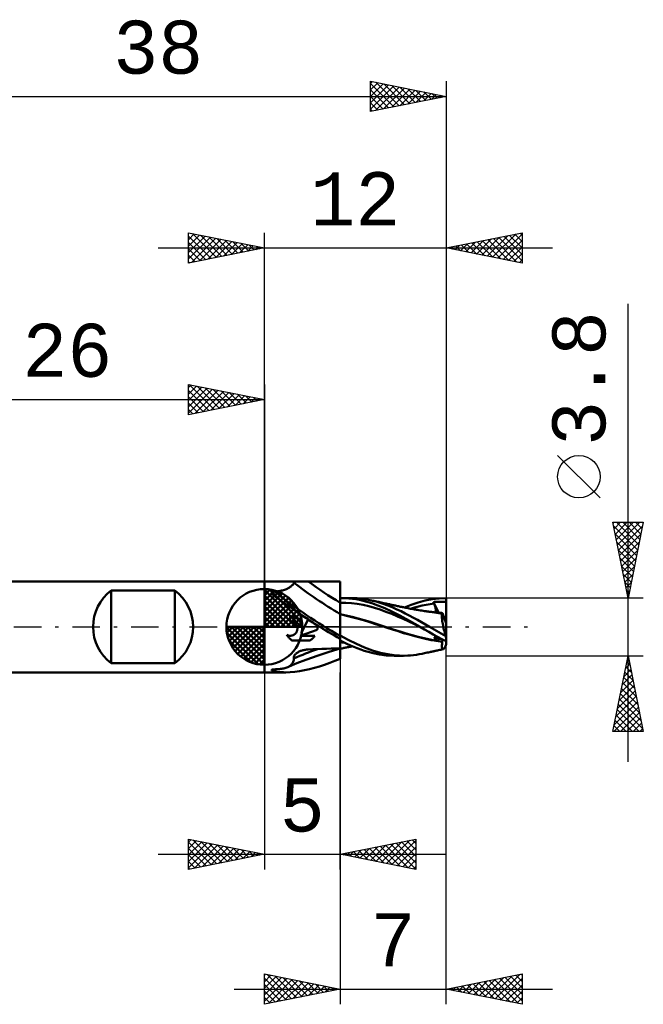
# Model space of a CAD drawing. Header units: millimetres. Extents: x -43 to 61, y -37 to 40.
# Tile 2 of 3: x -16 to 25, y -25 to 40. Entities that reach past the tile are written whole.
import ezdxf
from ezdxf.enums import TextEntityAlignment as Align

# ---------------------------------------------------------------- set-up
doc = ezdxf.new("R2010")
doc.units = ezdxf.units.MM
doc.header["$LTSCALE"] = 4.55
doc.linetypes.add('LONGDASH_DASH', pattern=[0.85, 0.4, -0.2, 0.05, -0.2])
for name, color, linetype in [('1', 4, 'CONTINUOUS'), ('2', 7, 'CONTINUOUS'), ('4', 2, 'LONGDASH_DASH'), ('CUT', 1, 'CONTINUOUS'), ('NOCUT', 7, 'CONTINUOUS'), ('SK1', 4, 'CONTINUOUS'), ('SK2', 7, 'CONTINUOUS'), ('SK4', 2, 'LONGDASH_DASH')]:
    doc.layers.add(name, color=color, linetype=linetype)
doc.styles.get("Standard").update_dxf_attribs({"font": 'Monospac821 BT'})

msp = doc.modelspace()

# ---------------------------------------------------------------- linework, layer by layer
at = {"layer": '1', "color": 4, "linetype": 'CONTINUOUS', "lineweight": 50}
for p, q in [((0, 3), (2.759, 3)), ((0, -3), (0, 3)), ((1.613, 2.575), (1.661, 2.604)), ((1.661, 2.604), (1.705, 2.633)), ((1.705, 2.633), (1.745, 2.662)), ((1.745, 2.662), (1.781, 2.692)), ((1.781, 2.692), (1.814, 2.721)), ((1.814, 2.721), (1.843, 2.749)), ((1.843, 2.749), (1.869, 2.776)), ((1.869, 2.776), (1.891, 2.803)), ((1.891, 2.803), (1.91, 2.828)), ((1.91, 2.828), (1.926, 2.851)), ((1.926, 2.851), (1.938, 2.874)), ((1.938, 2.874), (1.948, 2.894)), ((1.947, 2.934), (1.95, 2.943)), ((1.948, 2.924), (1.947, 2.934)), ((1.955, 2.913), (1.948, 2.924)), ((1.948, 2.894), (1.955, 2.913)), ((1.95, 2.943), (1.959, 2.952)), ((1.959, 2.952), (1.972, 2.96)), ((1.972, 2.96), (1.99, 2.966)), ((1.99, 2.966), (2.012, 2.972)), ((2.012, 2.972), (2.038, 2.978)), ((2.038, 2.978), (2.068, 2.982)), ((2.068, 2.982), (2.1, 2.986)), ((2.1, 2.986), (2.134, 2.989)), ((2.134, 2.989), (2.171, 2.991)), ((2.171, 2.991), (2.209, 2.993)), ((2.209, 2.993), (2.25, 2.995)), ((2.25, 2.995), (2.294, 2.996)), ((2.294, 2.996), (2.339, 2.997)), ((2.339, 2.997), (2.387, 2.998)), ((2.387, 2.998), (2.437, 2.999)), ((2.437, 2.999), (2.489, 2.999)), ((2.489, 2.999), (2.541, 3)), ((2.541, 3), (2.595, 3)), ((2.595, 3), (2.649, 3)), ((2.649, 3), (2.704, 3)), ((2.704, 3), (2.759, 3)), ((2.782, 3), (2.759, 3)), ((2.805, 3), (2.782, 3)), ((2.851, 3), (2.805, 3)), ((2.874, 3), (2.851, 3)), ((2.897, 3), (2.874, 3)), ((3.198, 3), (2.897, 3)), ((3.498, 3), (3.198, 3)), ((3.798, 3), (3.498, 3)), ((4.099, 2.999), (3.798, 3)), ((4.399, 2.999), (4.099, 2.999)), ((4.7, 2.999), (4.399, 2.999)), ((5, 2.998), (4.7, 2.999)), ((5, -1.415), (5, 2.998)), ((0.479, 2.249), (0.481, 2.257)), ((0.479, 2.242), (0.479, 2.249)), ((0.48, 2.235), (0.479, 2.242)), ((0.481, 2.227), (0.48, 2.235)), ((0.481, 2.257), (0.483, 2.264)), ((0.483, 2.22), (0.481, 2.227)), ((0.483, 2.264), (0.486, 2.271)), ((0.486, 2.212), (0.483, 2.22)), ((0.486, 2.271), (0.49, 2.278)), ((0.489, 2.205), (0.486, 2.212)), ((0.492, 2.198), (0.489, 2.205)), ((0.49, 2.278), (0.495, 2.284)), ((0.497, 2.19), (0.492, 2.198)), ((0.495, 2.284), (0.501, 2.29)), ((0.501, 2.183), (0.497, 2.19)), ((0.501, 2.29), (0.508, 2.295)), ((0.506, 2.176), (0.501, 2.183)), ((0.512, 2.169), (0.506, 2.176)), ((0.508, 2.295), (0.516, 2.301)), ((0.518, 2.161), (0.512, 2.169)), ((0.516, 2.301), (0.524, 2.305)), ((0.525, 2.154), (0.518, 2.161)), ((0.524, 2.305), (0.533, 2.31)), ((0.532, 2.146), (0.525, 2.154)), ((0.539, 2.138), (0.532, 2.146)), ((0.533, 2.31), (0.543, 2.313)), ((0.548, 2.13), (0.539, 2.138)), ((0.543, 2.313), (0.553, 2.317)), ((0.556, 2.123), (0.548, 2.13)), ((0.553, 2.317), (0.563, 2.32)), ((0.565, 2.115), (0.556, 2.123)), ((0.563, 2.32), (0.574, 2.322)), ((0.575, 2.107), (0.565, 2.115)), ((0.574, 2.322), (0.584, 2.324)), ((0.743, 1.985), (0.575, 2.107)), ((0.584, 2.324), (0.595, 2.326)), ((0.595, 2.326), (0.606, 2.328)), ((0.606, 2.328), (0.617, 2.329)), ((0.617, 2.329), (0.628, 2.33)), ((0.628, 2.33), (0.64, 2.331)), ((0.64, 2.331), (0.651, 2.331)), ((0.651, 2.331), (0.662, 2.331)), ((0.662, 2.331), (0.674, 2.331)), ((0.685, 2.331), (0.674, 2.331)), ((0.685, 2.331), (0.76, 2.336)), ((0.92, 1.858), (0.743, 1.985)), ((0.76, 2.336), (0.834, 2.343)), ((0.834, 2.343), (0.908, 2.352)), ((0.908, 2.352), (0.981, 2.363)), ((0.981, 2.363), (1.054, 2.376)), ((1.054, 2.376), (1.124, 2.391)), ((1.124, 2.391), (1.194, 2.407)), ((1.194, 2.407), (1.262, 2.426)), ((1.262, 2.426), (1.328, 2.447)), ((1.328, 2.447), (1.391, 2.47)), ((1.391, 2.47), (1.451, 2.494)), ((1.451, 2.494), (1.508, 2.519)), ((1.508, 2.519), (1.562, 2.546)), ((1.562, 2.546), (1.613, 2.575)), ((1.106, 1.725), (0.92, 1.858)), ((1.3, 1.587), (1.106, 1.725)), ((1.502, 1.444), (1.3, 1.587)), ((1.713, 1.296), (1.502, 1.444)), ((5, 1.899), (5.019, 1.899)), ((5.378, 1.584), (5, 1.589)), ((5.019, 1.899), (5.038, 1.9)), ((5.038, 1.9), (5.057, 1.9)), ((5.057, 1.9), (5.077, 1.9)), ((5.077, 1.9), (5.096, 1.9)), ((5.115, 1.9), (5.096, 1.9)), ((5.098, 1.9), (5.733, 1.9)), ((5.348, 1.894), (5.115, 1.9)), ((5.581, 1.88), (5.348, 1.894)), ((5.756, 1.558), (5.378, 1.584)), ((5.815, 1.856), (5.581, 1.88)), ((5.91, 1.897), (5.694, 1.9)), ((6.134, 1.513), (5.756, 1.558)), ((6.049, 1.823), (5.815, 1.856)), ((6.125, 1.887), (5.91, 1.897)), ((6.282, 1.78), (6.049, 1.823)), ((6.338, 1.869), (6.125, 1.887)), ((6.512, 1.446), (6.134, 1.513)), ((6.514, 1.729), (6.282, 1.78)), ((6.546, 1.843), (6.338, 1.869)), ((6.89, 1.359), (6.512, 1.446)), ((6.765, 1.662), (6.514, 1.729)), ((6.752, 1.809), (6.546, 1.843)), ((6.96, 1.769), (6.752, 1.809)), ((7.092, 1.562), (6.765, 1.662)), ((7.268, 1.256), (6.89, 1.359)), ((7.372, 1.668), (6.96, 1.769)), ((7.05, 1.749), (6.96, 1.769)), ((7.14, 1.73), (7.05, 1.749)), ((7.492, 1.421), (7.092, 1.562)), ((7.23, 1.711), (7.14, 1.73)), ((7.32, 1.692), (7.23, 1.711)), ((7.392, 1.676), (7.32, 1.692)), ((7.783, 1.544), (7.372, 1.668)), ((7.465, 1.661), (7.392, 1.676)), ((7.544, 1.644), (7.465, 1.661)), ((7.952, 1.233), (7.492, 1.421)), ((7.624, 1.627), (7.544, 1.644)), ((7.704, 1.609), (7.624, 1.627)), ((7.784, 1.592), (7.704, 1.609)), ((8.154, 1.41), (7.783, 1.544)), ((7.879, 1.572), (7.784, 1.592)), ((7.973, 1.551), (7.879, 1.572)), ((8.042, 1.536), (7.973, 1.551)), ((8.111, 1.521), (8.042, 1.536)), ((8.179, 1.506), (8.111, 1.521)), ((8.472, 1.279), (8.154, 1.41)), ((8.248, 1.491), (8.179, 1.506)), ((8.304, 1.479), (8.248, 1.491)), ((8.36, 1.466), (8.304, 1.479)), ((8.416, 1.454), (8.36, 1.466)), ((8.473, 1.441), (8.416, 1.454)), ((8.532, 1.428), (8.473, 1.441)), ((8.592, 1.415), (8.532, 1.428)), ((8.652, 1.402), (8.592, 1.415)), ((8.712, 1.389), (8.652, 1.402)), ((8.776, 1.375), (8.712, 1.389)), ((8.841, 1.362), (8.776, 1.375)), ((8.906, 1.348), (8.841, 1.362)), ((8.97, 1.335), (8.906, 1.348)), ((9.022, 1.324), (8.97, 1.335)), ((9.073, 1.314), (9.022, 1.324)), ((9.124, 1.303), (9.073, 1.314)), ((9.176, 1.293), (9.124, 1.303)), ((9.249, 1.277), (9.694, 1.453)), ((9.694, 1.453), (10.152, 1.609)), ((9.904, 1.279), (10.162, 1.35)), ((10.152, 1.609), (10.601, 1.733)), ((10.162, 1.35), (10.42, 1.413)), ((10.42, 1.413), (10.678, 1.466)), ((10.601, 1.733), (11.065, 1.825)), ((10.678, 1.466), (10.936, 1.51)), ((10.936, 1.51), (11.194, 1.544)), ((11.065, 1.825), (11.534, 1.881)), ((11.154, 1.641), (11.184, 1.643)), ((11.16, 1.627), (11.154, 1.641)), ((11.518, 0.936), (11.154, 1.641)), ((11.166, 1.613), (11.16, 1.627)), ((11.171, 1.599), (11.166, 1.613)), ((11.177, 1.585), (11.171, 1.599)), ((11.183, 1.571), (11.177, 1.585)), ((11.188, 1.558), (11.183, 1.571)), ((11.184, 1.643), (11.213, 1.645)), ((11.194, 1.544), (11.188, 1.558)), ((11.21, 1.504), (11.194, 1.544)), ((11.225, 1.465), (11.21, 1.504)), ((11.213, 1.645), (11.241, 1.646)), ((11.239, 1.427), (11.225, 1.465)), ((11.251, 1.39), (11.239, 1.427)), ((11.241, 1.646), (11.27, 1.647)), ((11.263, 1.353), (11.251, 1.39)), ((11.273, 1.318), (11.263, 1.353)), ((11.27, 1.647), (11.298, 1.649)), ((11.281, 1.284), (11.273, 1.318)), ((11.298, 1.649), (11.326, 1.65)), ((11.326, 1.65), (11.355, 1.651)), ((11.355, 1.651), (11.383, 1.652)), ((11.383, 1.652), (11.411, 1.652)), ((11.411, 1.652), (11.44, 1.653)), ((11.44, 1.653), (11.469, 1.653)), ((11.469, 1.653), (11.499, 1.654)), ((11.499, 1.654), (11.529, 1.654)), ((11.529, 1.654), (11.559, 1.654)), ((11.534, 1.881), (12, 1.9)), ((11.559, 1.654), (11.591, 1.654)), ((11.623, 1.654), (11.591, 1.654)), ((11.655, 1.654), (11.623, 1.654)), ((11.686, 1.654), (11.655, 1.654)), ((11.715, 1.654), (11.686, 1.654)), ((11.742, 1.654), (11.715, 1.654)), ((11.768, 1.653), (11.742, 1.654)), ((11.793, 1.653), (11.768, 1.653)), ((11.793, 1.653), (11.818, 1.653)), ((11.818, 1.653), (11.843, 1.654)), ((11.843, 1.654), (11.867, 1.654)), ((11.867, 1.654), (11.892, 1.656)), ((11.892, 1.656), (11.916, 1.658)), ((11.916, 1.658), (11.936, 1.662)), ((11.936, 1.662), (11.952, 1.667)), ((11.952, 1.667), (11.965, 1.674)), ((11.965, 1.674), (11.976, 1.683)), ((11.976, 1.683), (11.984, 1.694)), ((11.984, 1.694), (11.99, 1.707)), ((11.99, 1.707), (11.996, 1.723)), ((11.996, 1.723), (12, 1.743)), ((12, -1.165), (12, 1.9)), ((1.759, 0.688), (1.7, 0.69)), ((1.7, 0.375), (1.7, 0.69)), ((1.932, 1.144), (1.713, 1.296)), ((1.818, 0.682), (1.759, 0.688)), ((1.878, 0.671), (1.818, 0.682)), ((1.937, 0.656), (1.878, 0.671)), ((2.159, 0.988), (1.932, 1.144)), ((1.995, 0.636), (1.937, 0.656)), ((2.395, 0.829), (2.159, 0.988)), ((2.636, 0.667), (2.395, 0.829)), ((2.88, 0.506), (2.636, 0.667)), ((5.396, 0.762), (5, 0.847)), ((5.512, 0.717), (5, 0.832)), ((5.793, 0.667), (5.396, 0.762)), ((6.034, 0.585), (5.512, 0.717)), ((6.189, 0.562), (5.793, 0.667)), ((7.646, 1.138), (7.268, 1.256)), ((8.024, 1.004), (7.646, 1.138)), ((8.421, 1.014), (7.952, 1.233)), ((8.402, 0.856), (8.024, 1.004)), ((8.78, 0.693), (8.402, 0.856)), ((8.945, 0.744), (8.421, 1.014)), ((8.747, 1.156), (8.472, 1.279)), ((9.018, 1.028), (8.747, 1.156)), ((9.158, 0.525), (8.78, 0.693)), ((9.582, 0.397), (8.945, 0.744)), ((9.29, 0.894), (9.018, 1.028)), ((9.251, 1.278), (9.176, 1.293)), ((9.327, 1.263), (9.251, 1.278)), ((9.563, 0.754), (9.29, 0.894)), ((9.402, 1.248), (9.327, 1.263)), ((9.478, 1.234), (9.402, 1.248)), ((9.559, 1.219), (9.478, 1.234)), ((9.64, 1.203), (9.559, 1.219)), ((9.835, 0.608), (9.563, 0.754)), ((9.726, 1.187), (9.64, 1.203)), ((9.646, 1.202), (9.904, 1.279)), ((9.812, 1.172), (9.726, 1.187)), ((9.898, 1.156), (9.812, 1.172)), ((9.984, 1.141), (9.898, 1.156)), ((10.044, 1.13), (9.984, 1.141)), ((10.104, 1.12), (10.044, 1.13)), ((10.198, 1.104), (10.104, 1.12)), ((10.291, 1.088), (10.198, 1.104)), ((10.385, 1.072), (10.291, 1.088)), ((10.479, 1.057), (10.385, 1.072)), ((10.568, 1.044), (10.479, 1.057)), ((10.619, 1.036), (10.568, 1.044)), ((10.67, 1.028), (10.619, 1.036)), ((10.721, 1.021), (10.67, 1.028)), ((10.773, 1.014), (10.721, 1.021)), ((10.896, 1.005), (10.752, 1.021)), ((10.824, 1.007), (10.773, 1.014)), ((10.875, 1), (10.824, 1.007)), ((10.927, 0.993), (10.875, 1)), ((11.04, 0.988), (10.896, 1.005)), ((10.978, 0.987), (10.927, 0.993)), ((11.104, 0.97), (10.978, 0.987)), ((11.184, 0.969), (11.04, 0.988)), ((11.23, 0.952), (11.104, 0.97)), ((11.328, 0.948), (11.184, 0.969)), ((11.227, 0.963), (11.243, 0.968)), ((11.357, 0.933), (11.23, 0.952)), ((11.243, 0.968), (11.258, 0.977)), ((11.258, 0.977), (11.27, 0.988)), ((11.27, 0.988), (11.281, 1.001)), ((11.356, 0.949), (11.273, 0.956)), ((11.289, 1.251), (11.281, 1.284)), ((11.281, 1.001), (11.289, 1.018)), ((11.295, 1.22), (11.289, 1.251)), ((11.289, 1.018), (11.296, 1.037)), ((11.3, 1.189), (11.295, 1.22)), ((11.296, 1.037), (11.301, 1.058)), ((11.303, 1.16), (11.3, 1.189)), ((11.301, 1.058), (11.304, 1.081)), ((11.305, 1.132), (11.303, 1.16)), ((11.304, 1.081), (11.305, 1.106)), ((11.305, 1.106), (11.305, 1.132)), ((11.472, 0.925), (11.328, 0.948)), ((11.439, 0.942), (11.356, 0.949)), ((11.484, 0.912), (11.357, 0.933)), ((11.521, 0.935), (11.439, 0.942)), ((11.616, 0.901), (11.472, 0.925)), ((11.611, 0.889), (11.484, 0.912)), ((11.602, 0.929), (11.521, 0.935)), ((11.682, 0.922), (11.602, 0.929)), ((11.737, 0.866), (11.611, 0.889)), ((11.636, 0.897), (11.616, 0.901)), ((11.656, 0.894), (11.636, 0.897)), ((11.676, 0.89), (11.656, 0.894)), ((11.696, 0.886), (11.676, 0.89)), ((11.761, 0.916), (11.682, 0.922)), ((11.716, 0.883), (11.696, 0.886)), ((11.714, 0.716), (11.716, 0.764)), ((11.714, 0.661), (11.714, 0.716)), ((11.717, 0.599), (11.714, 0.661)), ((11.737, 0.879), (11.716, 0.883)), ((11.716, 0.764), (11.721, 0.805)), ((11.721, 0.805), (11.728, 0.839)), ((11.728, 0.839), (11.737, 0.866)), ((11.737, 0.879), (11.741, 0.88)), ((11.737, 0.877), (11.737, 0.879)), ((11.737, 0.875), (11.737, 0.877)), ((11.737, 0.873), (11.737, 0.875)), ((11.737, 0.871), (11.737, 0.873)), ((11.737, 0.869), (11.737, 0.871)), ((11.737, 0.868), (11.737, 0.869)), ((11.737, 0.866), (11.737, 0.868)), ((11.741, 0.88), (11.746, 0.882)), ((11.746, 0.882), (11.75, 0.886)), ((11.75, 0.886), (11.753, 0.892)), ((11.753, 0.892), (11.756, 0.898)), ((11.756, 0.898), (11.758, 0.907)), ((11.758, 0.907), (11.761, 0.916)), ((12, 0.233), (11.761, 0.916)), ((1.72, 0.375), (1.7, 0.375)), ((1.74, 0.373), (1.72, 0.375)), ((1.76, 0.371), (1.74, 0.373)), ((1.78, 0.369), (1.76, 0.371)), ((1.8, 0.365), (1.78, 0.369)), ((1.821, 0.36), (1.8, 0.365)), ((1.841, 0.355), (1.821, 0.36)), ((1.86, 0.348), (1.841, 0.355)), ((1.88, 0.341), (1.86, 0.348)), ((1.899, 0.333), (1.88, 0.341)), ((1.918, 0.324), (1.899, 0.333)), ((1.938, 0.314), (1.918, 0.324)), ((1.957, 0.302), (1.938, 0.314)), ((1.976, 0.29), (1.957, 0.302)), ((1.994, 0.277), (1.976, 0.29)), ((2.011, 0.263), (1.994, 0.277)), ((2.051, 0.611), (1.995, 0.636)), ((2.028, 0.248), (2.011, 0.263)), ((2.043, 0.233), (2.028, 0.248)), ((2.058, 0.218), (2.043, 0.233)), ((2.105, 0.582), (2.051, 0.611)), ((2.073, 0.201), (2.058, 0.218)), ((2.086, 0.184), (2.073, 0.201)), ((2.099, 0.165), (2.086, 0.184)), ((2.112, 0.147), (2.099, 0.165)), ((2.156, 0.549), (2.105, 0.582)), ((2.123, 0.127), (2.112, 0.147)), ((2.134, 0.107), (2.123, 0.127)), ((2.143, 0.086), (2.134, 0.107)), ((2.152, 0.065), (2.143, 0.086)), ((2.159, 0.044), (2.152, 0.065)), ((2.204, 0.514), (2.156, 0.549)), ((2.166, 0.022), (2.159, 0.044)), ((2.171, 0), (2.166, 0.022)), ((2.248, 0.475), (2.204, 0.514)), ((2.289, 0.434), (2.248, 0.475)), ((2.327, 0.388), (2.289, 0.434)), ((2.362, 0.34), (2.327, 0.388)), ((2.394, 0.288), (2.362, 0.34)), ((2.422, 0.234), (2.394, 0.288)), ((2.445, 0.177), (2.422, 0.234)), ((2.443, -0.382), (2.88, 0.506)), ((2.465, 0.119), (2.445, 0.177)), ((2.479, 0.06), (2.465, 0.119)), ((2.489, 0), (2.479, 0.06)), ((2.493, -0.035), (2.489, 0)), ((2.981, 0.43), (2.877, 0.498)), ((3.086, 0.362), (2.981, 0.43)), ((3.191, 0.295), (3.086, 0.362)), ((3.296, 0.227), (3.191, 0.295)), ((3.402, 0.16), (3.296, 0.227)), ((3.507, 0.093), (3.402, 0.16)), ((3.508, 0.088), (3.507, 0.103)), ((3.53, 0.088), (3.507, 0.103)), ((3.508, 0.073), (3.508, 0.088)), ((3.509, 0.058), (3.508, 0.073)), ((3.51, 0.044), (3.509, 0.058)), ((3.509, -0.027), (3.51, 0)), ((3.51, 0.029), (3.51, 0.044)), ((3.51, 0.015), (3.51, 0.029)), ((3.51, 0), (3.51, 0.015)), ((3.553, 0.073), (3.53, 0.088)), ((3.576, 0.059), (3.553, 0.073)), ((3.6, 0.044), (3.576, 0.059)), ((3.623, 0.029), (3.6, 0.044)), ((3.646, 0.015), (3.623, 0.029)), ((3.67, 0), (3.646, 0.015)), ((3.858, -0.117), (3.67, 0)), ((6.547, 0.438), (6.034, 0.585)), ((6.585, 0.447), (6.189, 0.562)), ((6.953, 0.31), (6.547, 0.438)), ((6.981, 0.324), (6.585, 0.447)), ((7.334, 0.19), (6.953, 0.31)), ((7.378, 0.2), (6.981, 0.324)), ((7.718, 0.068), (7.334, 0.19)), ((7.774, 0.073), (7.378, 0.2)), ((8.097, -0.054), (7.718, 0.068)), ((8.17, -0.055), (7.774, 0.073)), ((9.536, 0.352), (9.158, 0.525)), ((9.914, 0.174), (9.536, 0.352)), ((10.273, 0), (9.582, 0.397)), ((10.102, 0.46), (9.835, 0.608)), ((10.292, -0.011), (9.914, 0.174)), ((10.365, 0.308), (10.102, 0.46)), ((10.276, -0.002), (10.273, 0)), ((10.629, 0.155), (10.365, 0.308)), ((10.899, 0), (10.629, 0.155)), ((11.05, -0.086), (10.899, 0)), ((11.723, 0.531), (11.717, 0.599)), ((11.731, 0.457), (11.723, 0.531)), ((11.741, 0.378), (11.731, 0.457)), ((11.754, 0.294), (11.741, 0.378)), ((11.77, 0.205), (11.754, 0.294)), ((11.787, 0.112), (11.77, 0.205)), ((11.807, 0.016), (11.787, 0.112)), ((11.828, -0.083), (11.807, 0.016)), ((1.514, -0.572), (1.489, -0.533)), ((1.518, -0.546), (1.489, -0.533)), ((1.54, -0.611), (1.514, -0.572)), ((1.547, -0.557), (1.518, -0.546)), ((1.567, -0.648), (1.54, -0.611)), ((1.577, -0.566), (1.547, -0.557)), ((1.596, -0.683), (1.567, -0.648)), ((1.607, -0.574), (1.577, -0.566)), ((1.638, -0.579), (1.607, -0.574)), ((1.668, -0.582), (1.638, -0.579)), ((1.698, -0.584), (1.668, -0.582)), ((1.698, -0.584), (1.728, -0.583)), ((1.728, -0.583), (1.759, -0.58)), ((1.759, -0.58), (1.789, -0.576)), ((1.789, -0.576), (1.82, -0.569)), ((1.82, -0.569), (1.85, -0.561)), ((1.85, -0.561), (1.879, -0.55)), ((1.879, -0.55), (1.908, -0.538)), ((1.908, -0.538), (1.936, -0.523)), ((1.936, -0.523), (1.963, -0.507)), ((1.963, -0.507), (1.988, -0.49)), ((1.988, -0.49), (2.012, -0.471)), ((2.012, -0.471), (2.035, -0.451)), ((2.035, -0.451), (2.055, -0.43)), ((2.055, -0.43), (2.075, -0.407)), ((2.075, -0.407), (2.094, -0.382)), ((2.094, -0.382), (2.111, -0.356)), ((2.111, -0.356), (2.126, -0.329)), ((2.126, -0.329), (2.14, -0.301)), ((2.14, -0.301), (2.152, -0.272)), ((2.152, -0.272), (2.162, -0.242)), ((2.162, -0.242), (2.17, -0.212)), ((2.17, -0.212), (2.176, -0.182)), ((2.177, -0.031), (2.171, 0)), ((2.176, -0.182), (2.18, -0.151)), ((2.181, -0.061), (2.177, -0.031)), ((2.18, -0.151), (2.182, -0.121)), ((2.182, -0.091), (2.181, -0.061)), ((2.182, -0.121), (2.182, -0.091)), ((2.369, -0.582), (3.489, -0.193)), ((2.369, -0.582), (3.328, -0.582)), ((2.443, -0.382), (2.455, -0.348)), ((2.455, -0.348), (2.465, -0.314)), ((2.465, -0.314), (2.474, -0.279)), ((2.474, -0.279), (2.482, -0.244)), ((2.482, -0.244), (2.487, -0.209)), ((2.487, -0.209), (2.492, -0.174)), ((2.492, -0.174), (2.494, -0.139)), ((2.495, -0.07), (2.493, -0.035)), ((2.494, -0.139), (2.495, -0.104)), ((2.495, -0.104), (2.495, -0.07)), ((3.255, -0.68), (3.28, -0.648)), ((3.28, -0.648), (3.305, -0.616)), ((3.305, -0.616), (3.328, -0.582)), ((3.489, -0.193), (3.494, -0.166)), ((3.494, -0.166), (3.498, -0.138)), ((3.498, -0.138), (3.502, -0.11)), ((3.502, -0.11), (3.505, -0.082)), ((3.505, -0.082), (3.507, -0.055)), ((3.507, -0.055), (3.509, -0.027)), ((4.048, -0.234), (3.858, -0.117)), ((4.237, -0.349), (4.048, -0.234)), ((4.428, -0.463), (4.237, -0.349)), ((4.618, -0.576), (4.428, -0.463)), ((4.809, -0.688), (4.618, -0.576)), ((5.539, -0.853), (5, -0.565)), ((8.458, -0.173), (8.097, -0.054)), ((8.566, -0.185), (8.17, -0.055)), ((8.818, -0.29), (8.458, -0.173)), ((8.963, -0.312), (8.566, -0.185)), ((9.184, -0.403), (8.818, -0.29)), ((9.359, -0.432), (8.963, -0.312)), ((9.552, -0.509), (9.184, -0.403)), ((9.755, -0.546), (9.359, -0.432)), ((9.923, -0.611), (9.552, -0.509)), ((10.152, -0.653), (9.755, -0.546)), ((10.283, -0.705), (9.923, -0.611)), ((10.279, -0.004), (10.276, -0.002)), ((10.282, -0.005), (10.279, -0.004)), ((10.289, -0.009), (10.282, -0.005)), ((10.292, -0.011), (10.289, -0.009)), ((10.568, -0.173), (10.292, -0.011)), ((10.85, -0.334), (10.568, -0.173)), ((11.137, -0.494), (10.85, -0.334)), ((11.201, -0.172), (11.05, -0.086)), ((11.426, -0.651), (11.137, -0.494)), ((11.353, -0.258), (11.201, -0.172)), ((11.213, -0.759), (11.361, -0.616)), ((11.264, -0.661), (11.276, -0.632)), ((11.276, -0.632), (11.286, -0.605)), ((11.286, -0.605), (11.294, -0.58)), ((11.505, -0.344), (11.353, -0.258)), ((11.657, -0.429), (11.505, -0.344)), ((11.809, -0.514), (11.657, -0.429)), ((11.96, -0.599), (11.809, -0.514)), ((11.851, -0.183), (11.828, -0.083)), ((11.876, -0.286), (11.851, -0.183)), ((11.903, -0.39), (11.876, -0.286)), ((11.931, -0.494), (11.903, -0.39)), ((11.96, -0.599), (11.931, -0.494)), ((1.626, -0.717), (1.596, -0.683)), ((1.656, -0.749), (1.626, -0.717)), ((1.688, -0.78), (1.656, -0.749)), ((1.722, -0.809), (1.688, -0.78)), ((1.757, -0.838), (1.722, -0.809)), ((1.794, -0.865), (1.757, -0.838)), ((1.833, -0.891), (1.794, -0.865)), ((1.832, -0.891), (3.016, -0.891)), ((3.016, -0.891), (3.05, -0.868)), ((3.05, -0.868), (3.082, -0.844)), ((3.082, -0.844), (3.114, -0.819)), ((3.114, -0.819), (3.145, -0.793)), ((3.145, -0.793), (3.174, -0.766)), ((3.174, -0.766), (3.202, -0.739)), ((3.202, -0.739), (3.229, -0.71)), ((3.229, -0.71), (3.255, -0.68)), ((5, -0.798), (4.809, -0.688)), ((5.226, -1.013), (5, -0.9)), ((5.041, -1), (5, -0.995)), ((5.043, -1.009), (5, -1.004)), ((5.083, -1.005), (5.041, -1)), ((5.087, -1.014), (5.043, -1.009)), ((5.124, -1.01), (5.083, -1.005)), ((5.131, -1.018), (5.087, -1.014)), ((5.165, -1.014), (5.124, -1.01)), ((5.175, -1.023), (5.131, -1.018)), ((5.206, -1.018), (5.165, -1.014)), ((5.219, -1.027), (5.175, -1.023)), ((5.248, -1.023), (5.206, -1.018)), ((5.263, -1.031), (5.219, -1.027)), ((5.452, -1.121), (5.226, -1.013)), ((5.679, -1.223), (5.452, -1.121)), ((6.081, -1.116), (5.539, -0.853)), ((5.651, -1.309), (5.703, -1.299)), ((5.906, -1.319), (5.679, -1.223)), ((5.703, -1.299), (5.756, -1.288)), ((5.756, -1.288), (5.808, -1.278)), ((6.608, -1.349), (6.081, -1.116)), ((10.548, -0.753), (10.152, -0.653)), ((10.639, -0.79), (10.283, -0.705)), ((10.944, -0.839), (10.548, -0.753)), ((11.002, -0.865), (10.639, -0.79)), ((11.34, -0.912), (10.944, -0.839)), ((11.369, -0.929), (11.002, -0.865)), ((11.213, -0.759), (11.232, -0.725)), ((11.298, -0.766), (11.213, -0.759)), ((11.232, -0.725), (11.249, -0.692)), ((11.249, -0.692), (11.264, -0.661)), ((11.382, -0.774), (11.298, -0.766)), ((11.737, -0.973), (11.34, -0.912)), ((11.737, -0.983), (11.369, -0.929)), ((11.466, -0.781), (11.382, -0.774)), ((11.715, -0.804), (11.426, -0.651)), ((11.55, -0.788), (11.466, -0.781)), ((11.632, -0.796), (11.55, -0.788)), ((11.713, -0.803), (11.632, -0.796)), ((11.714, -1.276), (11.715, -1.214)), ((11.715, -1.331), (11.714, -1.276)), ((12, -0.952), (11.715, -0.804)), ((11.715, -1.214), (11.72, -1.143)), ((11.72, -1.143), (11.727, -1.066)), ((11.727, -1.066), (11.737, -0.983)), ((11.737, -0.973), (11.741, -0.947)), ((11.737, -0.975), (11.737, -0.973)), ((11.737, -0.976), (11.737, -0.975)), ((11.737, -0.977), (11.737, -0.976)), ((11.737, -0.979), (11.737, -0.977)), ((11.737, -0.98), (11.737, -0.979)), ((11.737, -0.981), (11.737, -0.98)), ((11.737, -0.983), (11.737, -0.981)), ((11.741, -0.947), (11.746, -0.921)), ((11.746, -0.921), (11.75, -0.896)), ((11.75, -0.896), (11.753, -0.872)), ((11.753, -0.872), (11.756, -0.849)), ((11.756, -0.849), (11.759, -0.827)), ((11.926, -1.32), (11.96, -1.262)), ((1.951, -1.968), (1.962, -1.93)), ((1.962, -1.93), (1.977, -1.894)), ((1.977, -1.894), (1.998, -1.858)), ((1.998, -1.858), (2.023, -1.824)), ((2.023, -1.824), (2.053, -1.791)), ((2.053, -1.791), (2.085, -1.76)), ((2.085, -1.76), (2.121, -1.731)), ((2.121, -1.731), (2.159, -1.703)), ((2.159, -1.703), (2.199, -1.678)), ((2.199, -1.678), (2.243, -1.653)), ((2.243, -1.653), (2.288, -1.63)), ((2.288, -1.63), (2.337, -1.609)), ((2.337, -1.609), (2.387, -1.589)), ((2.387, -1.589), (2.439, -1.57)), ((2.439, -1.57), (2.494, -1.553)), ((2.494, -1.553), (2.55, -1.538)), ((2.55, -1.538), (2.607, -1.525)), ((2.607, -1.525), (2.664, -1.514)), ((2.664, -1.514), (2.722, -1.505)), ((2.722, -1.505), (2.78, -1.497)), ((2.741, -2.169), (3.544, -1.878)), ((2.78, -1.497), (2.839, -1.492)), ((2.839, -1.492), (2.897, -1.489)), ((2.897, -1.489), (3.198, -1.476)), ((3.198, -1.476), (3.498, -1.464)), ((3.498, -1.464), (3.798, -1.453)), ((3.544, -1.878), (4.266, -1.646)), ((3.798, -1.453), (4.099, -1.442)), ((4.099, -1.442), (4.399, -1.432)), ((4.266, -1.646), (5, -1.434)), ((4.399, -1.432), (4.7, -1.423)), ((4.7, -1.423), (5, -1.415)), ((5, -1.424), (5, -1.415)), ((5, -1.432), (5, -1.424)), ((5, -1.438), (5, -1.432)), ((5, -1.443), (5, -1.438)), ((5, -1.446), (5.023, -1.441)), ((5, -1.445), (5, -1.443)), ((5, -1.446), (5, -1.445)), ((5, -2.105), (5, -1.446)), ((5.023, -1.441), (5.082, -1.428)), ((5.082, -1.428), (5.139, -1.416)), ((5.139, -1.416), (5.197, -1.403)), ((5.197, -1.403), (5.254, -1.391)), ((5.254, -1.391), (5.312, -1.379)), ((5.312, -1.379), (5.369, -1.367)), ((5.369, -1.367), (5.427, -1.355)), ((5.427, -1.355), (5.487, -1.343)), ((5.487, -1.343), (5.546, -1.33)), ((5.546, -1.33), (5.598, -1.32)), ((5.598, -1.32), (5.651, -1.309)), ((6.133, -1.409), (5.906, -1.319)), ((6.359, -1.493), (6.133, -1.409)), ((6.585, -1.571), (6.359, -1.493)), ((6.847, -1.652), (6.585, -1.571)), ((7.132, -1.546), (6.608, -1.349)), ((7.184, -1.74), (6.847, -1.652)), ((7.667, -1.702), (7.132, -1.546)), ((7.587, -1.819), (7.184, -1.74)), ((8.04, -1.877), (7.587, -1.819)), ((8.157, -1.808), (7.667, -1.702)), ((8.497, -1.9), (8.04, -1.877)), ((8.559, -1.866), (8.157, -1.808)), ((9.177, -1.9), (8.549, -1.9)), ((8.908, -1.894), (8.559, -1.866)), ((9.26, -1.899), (8.908, -1.894)), ((9.26, -1.899), (9.455, -1.893)), ((9.455, -1.893), (9.649, -1.881)), ((9.649, -1.881), (9.843, -1.862)), ((9.843, -1.862), (10.034, -1.837)), ((10.034, -1.837), (10.222, -1.806)), ((10.222, -1.806), (10.408, -1.769)), ((10.408, -1.769), (10.488, -1.751)), ((10.488, -1.751), (10.568, -1.734)), ((10.568, -1.734), (10.653, -1.716)), ((10.653, -1.716), (10.738, -1.698)), ((10.738, -1.698), (10.824, -1.679)), ((10.824, -1.679), (10.909, -1.661)), ((10.909, -1.661), (10.97, -1.648)), ((10.97, -1.648), (11.032, -1.634)), ((11.032, -1.634), (11.08, -1.624)), ((11.08, -1.624), (11.128, -1.614)), ((11.128, -1.614), (11.176, -1.603)), ((11.176, -1.603), (11.225, -1.593)), ((11.225, -1.593), (11.273, -1.582)), ((11.273, -1.582), (11.321, -1.572)), ((11.321, -1.572), (11.37, -1.561)), ((11.37, -1.561), (11.418, -1.551)), ((11.418, -1.551), (11.496, -1.534)), ((11.496, -1.534), (11.568, -1.518)), ((11.568, -1.518), (11.641, -1.503)), ((11.641, -1.503), (11.714, -1.487)), ((11.714, -1.487), (11.786, -1.471)), ((11.72, -1.377), (11.715, -1.331)), ((11.727, -1.414), (11.72, -1.377)), ((11.738, -1.442), (11.727, -1.414)), ((11.751, -1.461), (11.738, -1.442)), ((11.767, -1.471), (11.751, -1.461)), ((11.786, -1.471), (11.767, -1.471)), ((11.786, -1.471), (11.809, -1.461)), ((11.809, -1.461), (11.835, -1.44)), ((11.835, -1.44), (11.863, -1.41)), ((11.863, -1.41), (11.893, -1.37)), ((11.893, -1.37), (11.926, -1.32)), ((1.543, -2.655), (1.842, -2.526)), ((1.601, -2.628), (1.654, -2.597)), ((1.654, -2.597), (1.703, -2.563)), ((1.703, -2.563), (1.747, -2.526)), ((1.747, -2.526), (1.787, -2.487)), ((1.787, -2.487), (1.822, -2.444)), ((1.822, -2.444), (1.853, -2.399)), ((1.842, -2.526), (2.144, -2.4)), ((1.853, -2.399), (1.88, -2.351)), ((1.88, -2.351), (1.902, -2.301)), ((1.902, -2.301), (1.921, -2.248)), ((1.921, -2.248), (1.936, -2.193)), ((1.936, -2.193), (1.947, -2.136)), ((1.947, -2.005), (1.951, -1.968)), ((1.948, -2.041), (1.947, -2.005)), ((1.947, -2.136), (1.955, -2.077)), ((1.955, -2.077), (1.948, -2.041)), ((2.144, -2.4), (2.741, -2.169)), ((3.642, -2.607), (3.979, -2.497)), ((3.979, -2.497), (4.318, -2.376)), ((4.318, -2.376), (4.659, -2.246)), ((4.659, -2.246), (5, -2.105)), ((0, -3), (1.423, -3)), ((0.479, -2.845), (0.48, -2.841)), ((0.479, -2.848), (0.479, -2.845)), ((0.48, -2.852), (0.479, -2.848)), ((0.48, -2.841), (0.482, -2.837)), ((0.482, -2.856), (0.48, -2.852)), ((0.482, -2.837), (0.485, -2.834)), ((0.484, -2.859), (0.482, -2.856)), ((0.487, -2.863), (0.484, -2.859)), ((0.485, -2.834), (0.49, -2.83)), ((0.491, -2.866), (0.487, -2.863)), ((0.49, -2.83), (0.495, -2.827)), ((0.495, -2.869), (0.491, -2.866)), ((0.495, -2.827), (0.501, -2.824)), ((0.499, -2.872), (0.495, -2.869)), ((0.504, -2.875), (0.499, -2.872)), ((0.501, -2.824), (0.508, -2.82)), ((0.51, -2.879), (0.504, -2.875)), ((0.508, -2.82), (0.517, -2.818)), ((0.516, -2.882), (0.51, -2.879)), ((0.523, -2.885), (0.516, -2.882)), ((0.517, -2.818), (0.526, -2.815)), ((0.53, -2.888), (0.523, -2.885)), ((0.526, -2.815), (0.535, -2.813)), ((0.538, -2.891), (0.53, -2.888)), ((0.535, -2.813), (0.545, -2.81)), ((0.547, -2.894), (0.538, -2.891)), ((0.545, -2.81), (0.556, -2.809)), ((0.556, -2.897), (0.547, -2.894)), ((0.556, -2.809), (0.567, -2.807)), ((0.565, -2.9), (0.556, -2.897)), ((0.575, -2.903), (0.565, -2.9)), ((0.567, -2.807), (0.578, -2.805)), ((0.704, -2.933), (0.575, -2.903)), ((0.578, -2.805), (0.59, -2.804)), ((0.59, -2.804), (0.601, -2.803)), ((0.601, -2.803), (0.613, -2.802)), ((0.613, -2.802), (0.625, -2.802)), ((0.625, -2.802), (0.637, -2.801)), ((0.637, -2.801), (0.649, -2.801)), ((0.649, -2.801), (0.661, -2.801)), ((0.661, -2.801), (0.673, -2.801)), ((0.685, -2.801), (0.673, -2.801)), ((0.685, -2.801), (0.764, -2.798)), ((0.838, -2.957), (0.704, -2.933)), ((0.764, -2.798), (0.842, -2.793)), ((0.977, -2.976), (0.838, -2.957)), ((0.842, -2.793), (0.92, -2.788)), ((0.92, -2.788), (0.997, -2.781)), ((1.121, -2.989), (0.977, -2.976)), ((0.997, -2.781), (1.073, -2.772)), ((1.073, -2.772), (1.147, -2.762)), ((1.271, -2.997), (1.121, -2.989)), ((1.147, -2.762), (1.22, -2.749)), ((1.22, -2.749), (1.291, -2.735)), ((1.425, -3), (1.271, -2.997)), ((1.291, -2.735), (1.359, -2.719)), ((1.359, -2.719), (1.424, -2.7)), ((1.424, -2.7), (1.485, -2.679)), ((1.425, -3), (1.708, -2.991)), ((1.485, -2.679), (1.543, -2.655)), ((1.543, -2.655), (1.601, -2.628)), ((1.708, -2.991), (2.005, -2.966)), ((2.005, -2.966), (2.318, -2.924)), ((2.318, -2.924), (2.643, -2.865)), ((2.643, -2.865), (2.973, -2.792)), ((2.973, -2.792), (3.306, -2.705)), ((3.306, -2.705), (3.642, -2.607))]:
    msp.add_line(p, q, dxfattribs=at)
for centre, major_axis, ratio, start_param, end_param in [((17.817, 22.617), (-23.634, 14.764), 0.906575, 1.462426, 1.594656), ((18.019, 22.94), (-23.395, 14.614), 0.906575, 1.48876, 1.580601), ((17.469, 22.06), (-24.187, 15.109), 0.906575, 1.437764, 1.620879), ((12.084, 0), (-0.548, 1.898), 0.150264, 1.848105, 1.914518), ((12.084, 0), (0.548, 1.898), 0.150264, 4.029126, 4.095539), ((17.817, -22.055), (-26.144, 9.644), 0.763276, 5.541485, 5.610502), ((17.396, -23.196), (-26.865, 9.91), 0.763276, 5.623124, 5.633711)]:
    msp.add_ellipse(centre, major_axis=major_axis, ratio=ratio, start_param=start_param, end_param=end_param, dxfattribs=at)
at = {"layer": '2', "color": 7, "linetype": 'CONTINUOUS', "lineweight": 25}
for p, q in [((-5, 24), (-5, 26)), ((-5, 26), (0, 25)), ((-5, 25.971), (-4.976, 25.995)), ((0, 0), (0, 26)), ((12, 26), (12, 1.9)), ((12, 25), (17, 26)), ((17, 26), (17, 24)), ((-5, 25.547), (-4.623, 25.924)), ((-5, 25.123), (-4.269, 25.854)), ((-5, 25.789), (-3.509, 24.298)), ((-5, 24.698), (-3.915, 25.783)), ((-5, 24.274), (-3.562, 25.712)), ((-5, 25.365), (-3.863, 24.227)), ((-4.813, 24.037), (-3.208, 25.642)), ((-4.733, 25.947), (-3.156, 24.369)), ((-4.282, 24.144), (-2.855, 25.571)), ((-4.203, 25.841), (-2.802, 24.44)), ((-3.752, 24.25), (-2.501, 25.5)), ((-3.673, 25.735), (-2.449, 24.51)), ((-3.222, 24.356), (-2.148, 25.429)), ((-3.142, 25.628), (-2.095, 24.581)), ((-2.691, 24.462), (-1.794, 25.359)), ((-2.612, 25.522), (-1.741, 24.652)), ((-2.082, 25.416), (-1.388, 24.722)), ((13.287, 24.742), (13.931, 25.386)), ((13.641, 24.672), (14.461, 25.492)), ((13.694, 25.339), (14.54, 24.492)), ((13.994, 24.601), (14.992, 25.598)), ((14.047, 25.409), (15.071, 24.386)), ((14.348, 24.53), (15.522, 25.704)), ((14.401, 25.48), (15.601, 24.28)), ((14.702, 24.46), (16.052, 25.81)), ((14.754, 25.551), (16.131, 24.174)), ((15.055, 24.389), (16.583, 25.916)), ((15.108, 25.622), (16.662, 24.068)), ((15.409, 24.318), (17, 25.91)), ((15.461, 25.692), (17, 24.154)), ((15.762, 24.248), (17, 25.485)), ((15.815, 25.763), (17, 24.578)), ((16.168, 25.834), (17, 25.002)), ((16.522, 25.904), (17, 25.426)), ((16.876, 25.975), (17, 25.851)), ((-7, 25), (19, 25)), ((0, 25), (-5, 24)), ((-5, 24.94), (-4.216, 24.157)), ((-2.161, 24.568), (-1.441, 25.288)), ((-1.631, 24.674), (-1.087, 25.217)), ((-1.551, 25.31), (-1.034, 24.793)), ((-1.1, 24.78), (-0.733, 25.147)), ((-1.021, 25.204), (-0.681, 24.864)), ((-0.57, 24.886), (-0.38, 25.076)), ((-0.491, 25.098), (-0.327, 24.935)), ((-0.04, 24.992), (-0.026, 25.005)), ((17, 24), (12, 25)), ((12.227, 24.955), (12.34, 25.068)), ((12.279, 25.056), (12.419, 24.916)), ((12.58, 24.884), (12.87, 25.174)), ((12.633, 25.127), (12.949, 24.81)), ((12.934, 24.813), (13.401, 25.28)), ((12.987, 25.197), (13.48, 24.704)), ((13.34, 25.268), (14.01, 24.598)), ((16.116, 24.177), (17, 25.061)), ((-5, 24.516), (-4.57, 24.086)), ((-5, 24.092), (-4.923, 24.015)), ((16.469, 24.106), (17, 24.637)), ((16.823, 24.035), (17, 24.212)), ((24, -8.9), (24, 21.325)), ((22.15, 8.512), (19.35, 11.312)), ((24, 1.9), (23, 6.9)), ((23, 6.9), (25, 6.9)), ((23.014, 6.832), (23.082, 6.9)), ((23.05, 6.648), (24.633, 5.065)), ((23.084, 6.478), (23.506, 6.9)), ((23.155, 6.125), (23.93, 6.9)), ((23.223, 6.9), (24.704, 5.419)), ((23.226, 5.771), (24.355, 6.9)), ((23.296, 5.418), (24.779, 6.9)), ((23.367, 5.064), (24.949, 6.646)), ((23.647, 6.9), (24.775, 5.773)), ((25, 6.9), (24, 1.9)), ((24.071, 6.9), (24.845, 6.126)), ((24.496, 6.9), (24.916, 6.48)), ((24.92, 6.9), (24.987, 6.833)), ((23.156, 6.118), (24.562, 4.712)), ((23.438, 4.711), (24.843, 6.116)), ((23.263, 5.587), (24.492, 4.358)), ((23.509, 4.357), (24.737, 5.585)), ((23.369, 5.057), (24.421, 4.005)), ((23.579, 4.003), (24.631, 5.055)), ((23.475, 4.527), (24.35, 3.651)), ((23.581, 3.996), (24.28, 3.298)), ((23.65, 3.65), (24.525, 4.525)), ((23.721, 3.296), (24.419, 3.994)), ((23.687, 3.466), (24.209, 2.944)), ((23.791, 2.943), (24.313, 3.464)), ((23.793, 2.936), (24.138, 2.591)), ((23.862, 2.589), (24.207, 2.934)), ((23.899, 2.405), (24.067, 2.237)), ((23.933, 2.236), (24.101, 2.403)), ((25, 1.9), (12, 1.9)), ((12, -24.9), (12, 1.1)), ((5, -1.9), (5, -24.9)), ((12, -1.9), (25, -1.9)), ((23, -6.9), (24, -1.9)), ((23.994, -1.932), (24.01, -1.948)), ((24, -1.9), (25, -6.9)), ((23.833, -2.737), (24.112, -2.458)), ((23.923, -2.285), (24.116, -2.478)), ((23.939, -2.206), (24.041, -2.104)), ((0, -3), (0, -16)), ((5, -16), (5, -3)), ((23.621, -3.797), (24.253, -3.165)), ((23.727, -3.267), (24.182, -2.811)), ((23.781, -2.993), (24.328, -3.539)), ((23.852, -2.639), (24.222, -3.008)), ((23.408, -4.858), (24.394, -3.872)), ((23.514, -4.328), (24.324, -3.518)), ((23.64, -3.7), (24.54, -4.599)), ((23.711, -3.346), (24.434, -4.069)), ((23.302, -5.388), (24.465, -4.226)), ((23.499, -4.407), (24.752, -5.66)), ((23.569, -4.053), (24.646, -5.13)), ((23.09, -6.449), (24.607, -4.933)), ((23.196, -5.919), (24.536, -4.579)), ((23.357, -5.114), (24.964, -6.721)), ((23.428, -4.76), (24.858, -6.19)), ((23.063, -6.9), (24.677, -5.286)), ((23.216, -5.821), (24.295, -6.9)), ((23.287, -5.467), (24.719, -6.9)), ((23.488, -6.9), (24.748, -5.64)), ((23.145, -6.175), (23.871, -6.9)), ((23.912, -6.9), (24.819, -5.993)), ((24.336, -6.9), (24.889, -6.347)), ((25, -6.9), (23, -6.9)), ((23.004, -6.882), (23.022, -6.9)), ((23.074, -6.528), (23.446, -6.9)), ((24.76, -6.9), (24.96, -6.7)), ((-5, -16), (-5, -14)), ((-5, -14), (0, -15)), ((-5, -14.194), (-4.838, -14.032)), ((-5, -14.619), (-4.485, -14.103)), ((-5, -15.043), (-4.131, -14.174)), ((-5, -14.194), (-3.495, -15.699)), ((-5, -15.467), (-3.777, -14.245)), ((-4.713, -14.057), (-3.142, -15.628)), ((-4.182, -14.164), (-2.788, -15.558)), ((-3.652, -14.27), (-2.435, -15.487)), ((5, -15), (10, -14)), ((7.712, -15.542), (9.068, -14.186)), ((8.066, -15.613), (9.599, -14.08)), ((8.419, -15.684), (10, -14.103)), ((8.701, -14.26), (10, -15.558)), ((9.055, -14.189), (10, -15.134)), ((9.409, -14.118), (10, -14.71)), ((9.762, -14.048), (10, -14.285)), ((10, -14), (10, -16)), ((-5, -15.891), (-3.424, -14.315)), ((-5, -14.619), (-3.849, -15.77)), ((-4.605, -15.921), (-3.07, -14.386)), ((-4.075, -15.815), (-2.717, -14.457)), ((-3.545, -15.709), (-2.363, -14.527)), ((-3.122, -14.376), (-2.081, -15.416)), ((-3.014, -15.603), (-2.01, -14.598)), ((-2.591, -14.482), (-1.727, -15.345)), ((-2.484, -15.497), (-1.656, -14.669)), ((-2.061, -14.588), (-1.374, -15.275)), ((-1.954, -15.391), (-1.303, -14.739)), ((-1.531, -14.694), (-1.02, -15.204)), ((-1.423, -15.285), (-0.949, -14.81)), ((-1, -14.8), (-0.667, -15.133)), ((-0.893, -15.179), (-0.595, -14.881)), ((-0.47, -14.906), (-0.313, -15.063)), ((5.237, -15.047), (5.356, -14.929)), ((5.519, -14.896), (5.779, -15.156)), ((5.591, -15.118), (5.886, -14.823)), ((5.873, -14.825), (6.31, -15.262)), ((5.944, -15.189), (6.417, -14.717)), ((6.227, -14.755), (6.84, -15.368)), ((6.298, -15.26), (6.947, -14.611)), ((6.58, -14.684), (7.37, -15.474)), ((6.652, -15.33), (7.477, -14.505)), ((6.934, -14.613), (7.901, -15.58)), ((7.005, -15.401), (8.008, -14.398)), ((7.287, -14.543), (8.431, -15.686)), ((7.359, -15.472), (8.538, -14.292)), ((7.641, -14.472), (8.961, -15.792)), ((7.994, -14.401), (9.492, -15.898)), ((8.348, -14.33), (10, -15.983)), ((8.773, -15.755), (10, -14.527)), ((-7, -15), (12, -15)), ((0, -15), (-5, -16)), ((-5, -15.043), (-4.202, -15.84)), ((-5, -15.467), (-4.556, -15.911)), ((-0.363, -15.073), (-0.242, -14.952)), ((10, -16), (5, -15)), ((5.166, -14.967), (5.249, -15.05)), ((9.126, -15.825), (10, -14.952)), ((9.48, -15.896), (10, -15.376)), ((-5, -15.891), (-4.909, -15.982)), ((9.833, -15.967), (10, -15.8)), ((0, -24.9), (0, -22.9)), ((0, -22.9), (5, -23.9)), ((0, -22.994), (0.078, -22.916)), ((0, -23.418), (0.432, -22.986)), ((0, -23.842), (0.785, -23.057)), ((0, -24.266), (1.139, -23.128)), ((0, -23.176), (1.437, -24.613)), ((0, -24.691), (1.492, -23.198)), ((0.185, -22.937), (1.79, -24.542)), ((0.269, -24.846), (1.846, -23.269)), ((0.716, -23.043), (2.144, -24.471)), ((0.799, -24.74), (2.199, -23.34)), ((1.246, -23.149), (2.497, -24.401)), ((1.776, -23.255), (2.851, -24.33)), ((2.307, -23.361), (3.204, -24.259)), ((12, -23.9), (17, -22.9)), ((13.82, -24.264), (14.73, -23.354)), ((14.174, -24.335), (15.26, -23.248)), ((14.527, -24.405), (15.791, -23.142)), ((14.825, -23.335), (16.238, -24.748)), ((14.881, -24.476), (16.321, -23.036)), ((15.179, -23.264), (16.768, -24.854)), ((15.234, -24.547), (16.851, -22.93)), ((15.532, -23.194), (17, -24.661)), ((15.588, -24.618), (17, -23.205)), ((15.886, -23.123), (17, -24.237)), ((16.239, -23.052), (17, -23.813)), ((16.593, -22.981), (17, -23.388)), ((16.947, -22.911), (17, -22.964)), ((17, -22.9), (17, -24.9)), ((-2, -23.9), (19, -23.9)), ((0, -23.6), (1.083, -24.683)), ((5, -23.9), (0, -24.9)), ((0, -24.024), (0.73, -24.754)), ((1.329, -24.634), (2.553, -23.411)), ((1.86, -24.528), (2.906, -23.481)), ((2.39, -24.422), (3.26, -23.552)), ((2.837, -23.467), (3.558, -24.188)), ((2.92, -24.316), (3.614, -23.623)), ((3.367, -23.573), (3.912, -24.118)), ((3.451, -24.21), (3.967, -23.693)), ((3.898, -23.68), (4.265, -24.047)), ((3.981, -24.104), (4.321, -23.764)), ((4.428, -23.786), (4.619, -23.976)), ((4.511, -23.998), (4.674, -23.835)), ((4.958, -23.892), (4.972, -23.906)), ((17, -24.9), (12, -23.9)), ((12.052, -23.91), (12.078, -23.884)), ((12.35, -23.83), (12.526, -24.005)), ((12.406, -23.981), (12.609, -23.778)), ((12.704, -23.759), (13.056, -24.111)), ((12.759, -24.052), (13.139, -23.672)), ((13.057, -23.689), (13.586, -24.217)), ((13.113, -24.123), (13.669, -23.566)), ((13.411, -23.618), (14.117, -24.323)), ((13.466, -24.193), (14.2, -23.46)), ((13.765, -23.547), (14.647, -24.429)), ((14.118, -23.476), (15.177, -24.535)), ((14.472, -23.406), (15.708, -24.642)), ((15.941, -24.688), (17, -23.63)), ((0, -24.449), (0.376, -24.825)), ((16.295, -24.759), (17, -24.054)), ((16.648, -24.83), (17, -24.478)), ((0, -24.873), (0.023, -24.895))]:
    msp.add_line(p, q, dxfattribs=at)
msp.add_circle((20.75, 9.912), 1.4, dxfattribs=at)
at = {"layer": '4', "color": 2, "linetype": 'LONGDASH_DASH', "lineweight": 25}
msp.add_line((0, 0), (12, 0), dxfattribs=at)
at = {"layer": 'CUT', "color": 1, "linetype": 'CONTINUOUS', "lineweight": 25}
for p, q in [((12, 1.9), (5, 1.9)), ((5, 1.9), (5, 1.895)), ((5, 1.895), (5, 0)), ((12, 1.895), (12, 1.9)), ((12, 0), (12, 1.895)), ((5, 0), (12, 0))]:
    msp.add_line(p, q, dxfattribs=at)
at = {"layer": 'NOCUT', "color": 7, "linetype": 'CONTINUOUS', "lineweight": 25}
for p, q in [((0, 0), (0, 3)), ((0, 3), (5, 3)), ((5, 0), (5, 1.9)), ((5, 0), (0, 0))]:
    msp.add_line(p, q, dxfattribs=at)
at = {"layer": 'SK1', "color": 4, "linetype": 'CONTINUOUS', "lineweight": 50}
for p, q in [((0, 3), (-25.2, 3)), ((-10.1, -2.4), (-10.1, 2.4)), ((-10.1, 2.4), (-5.9, 2.4)), ((-5.9, 2.4), (-5.9, -2.4)), ((0, 0), (0, 2.5)), ((0, 2.435), (0.063, 2.498)), ((0, 2.081), (0.387, 2.469)), ((0, 2.435), (2.435, 0)), ((0, 1.728), (0.677, 2.405)), ((0, 1.374), (0.941, 2.315)), ((0, 1.021), (1.182, 2.202)), ((0, 2.081), (2.081, 0)), ((0, 0.667), (1.401, 2.069)), ((0.308, 2.481), (2.481, 0.308)), ((0.761, 2.381), (2.381, 0.761)), ((1.486, 2.01), (2.01, 1.486)), ((0, 0.314), (1.604, 1.917)), ((0, 1.728), (1.728, 0)), ((0, 1.374), (1.374, 0)), ((0.04, 0), (1.787, 1.747)), ((0.393, 0), (1.953, 1.559)), ((0.747, 0), (2.101, 1.354)), ((0, 1.021), (1.021, 0)), ((0, 0.667), (0.667, 0)), ((1.101, 0), (2.229, 1.129)), ((1.454, 0), (2.338, 0.884)), ((0, 0), (-2.5, 0)), ((-2.498, -0.063), (-2.435, 0)), ((-2.469, -0.387), (-2.081, 0)), ((-2.405, -0.677), (-1.728, 0)), ((-2.315, -0.941), (-1.374, 0)), ((-2.202, -1.182), (-1.021, 0)), ((-2.161, 0), (0, -2.161)), ((-2.069, -1.401), (-0.667, 0)), ((-1.917, -1.604), (-0.314, 0)), ((-1.808, 0), (0, -1.808)), ((-1.454, 0), (0, -1.454)), ((-1.101, 0), (0, -1.101)), ((-0.747, 0), (0, -0.747)), ((-0.393, 0), (0, -0.393)), ((-0.04, 0), (0, -0.04)), ((0, 0.314), (0.314, 0)), ((0, 0), (2.5, 0)), ((0, -2.5), (0, 0)), ((1.808, 0), (2.423, 0.615)), ((2.161, 0), (2.479, 0.318)), ((-2.5, -0.015), (-0.015, -2.5)), ((-2.466, -0.402), (-0.402, -2.466)), ((-1.747, -1.787), (0, -0.04)), ((-1.559, -1.953), (0, -0.393)), ((-2.337, -0.884), (-0.884, -2.337)), ((-1.354, -2.101), (0, -0.747)), ((-1.129, -2.229), (0, -1.101)), ((-0.884, -2.338), (0, -1.454)), ((-0.615, -2.423), (0, -1.808)), ((-5.9, -2.4), (-10.1, -2.4)), ((-0.318, -2.479), (0, -2.161)), ((-25.2, -3), (0, -3))]:
    msp.add_line(p, q, dxfattribs=at)
for centre, radius, start, end in [((-8.3, 0), 3, 126.8699, 233.1301), ((-7.7, 0), 3, 306.8699, 53.1301), ((0, 0), 2.5, 90, 180), ((0, 0), 2.5, 0, 90), ((0, 0), 2.5, 180, 270), ((0, 0), 2.5, 270, 0)]:
    msp.add_arc(centre, radius, start, end, dxfattribs=at)
at = {"layer": 'SK2', "color": 7, "linetype": 'CONTINUOUS', "lineweight": 25}
for p, q in [((7, 34), (7, 36)), ((7, 36), (12, 35)), ((7, 35.85), (7.125, 35.975)), ((7, 35.426), (7.479, 35.904)), ((7, 35.851), (8.542, 34.308)), ((7, 35.001), (7.832, 35.834)), ((7, 34.577), (8.186, 35.763)), ((7.344, 35.931), (8.896, 34.379)), ((7.874, 35.825), (9.249, 34.45)), ((12, 36), (12, 0)), ((7, 34.153), (8.539, 35.692)), ((7, 35.426), (8.189, 34.238)), ((7.339, 34.068), (8.893, 35.621)), ((7.869, 34.174), (9.246, 35.551)), ((8.4, 34.28), (9.6, 35.48)), ((8.404, 35.719), (9.603, 34.521)), ((8.93, 34.386), (9.953, 35.409)), ((8.935, 35.613), (9.956, 34.591)), ((9.46, 34.492), (10.307, 35.339)), ((9.465, 35.507), (10.31, 34.662)), ((9.991, 34.598), (10.661, 35.268)), ((9.995, 35.401), (10.664, 34.733)), ((10.521, 34.704), (11.014, 35.197)), ((10.526, 35.295), (11.017, 34.803)), ((11.051, 34.81), (11.368, 35.126)), ((11.056, 35.189), (11.371, 34.874)), ((11.586, 35.083), (11.724, 34.945)), ((-26, 35), (12, 35)), ((7, 35.002), (7.835, 34.167)), ((12, 35), (7, 34)), ((7, 34.578), (7.482, 34.096)), ((11.582, 34.916), (11.721, 35.056)), ((7, 34.154), (7.128, 34.026)), ((-5, 14), (-5, 16)), ((-5, 16), (0, 15)), ((-5, 15.789), (-4.824, 15.965)), ((-5, 15.365), (-4.471, 15.894)), ((-5, 14.94), (-4.117, 15.823)), ((-5, 14.516), (-3.763, 15.753)), ((-5, 14.092), (-3.41, 15.682)), ((-5, 15.607), (-3.661, 14.268)), ((-4.961, 15.992), (-3.308, 14.338)), ((-4.585, 14.083), (-3.056, 15.611)), ((-4.431, 15.886), (-2.954, 14.409)), ((-3.901, 15.78), (-2.601, 14.48)), ((-3.37, 15.674), (-2.247, 14.551)), ((0, 16), (0, 3)), ((-26, 15), (0, 15)), ((-5, 15.182), (-4.015, 14.197)), ((0, 15), (-5, 14)), ((-4.054, 14.189), (-2.703, 15.541)), ((-3.524, 14.295), (-2.349, 15.47)), ((-2.994, 14.401), (-1.996, 15.399)), ((-2.84, 15.568), (-1.893, 14.621)), ((-2.463, 14.507), (-1.642, 15.328)), ((-2.31, 15.462), (-1.54, 14.692)), ((-1.933, 14.613), (-1.289, 15.258)), ((-1.779, 15.356), (-1.186, 14.763)), ((-1.403, 14.719), (-0.935, 15.187)), ((-1.249, 15.25), (-0.833, 14.833)), ((-0.872, 14.826), (-0.581, 15.116)), ((-0.719, 15.144), (-0.479, 14.904)), ((-0.342, 14.932), (-0.228, 15.046)), ((-0.188, 15.038), (-0.126, 14.975)), ((-5, 14.758), (-4.368, 14.126)), ((-5, 14.334), (-4.722, 14.056))]:
    msp.add_line(p, q, dxfattribs=at)
at = {"layer": 'SK4', "color": 2, "linetype": 'LONGDASH_DASH', "lineweight": 25}
msp.add_line((-32, 0), (18, 0), dxfattribs=at)

# ---------------------------------------------------------------- texts
at = {"layer": '2', "color": 7, "linetype": 'CONTINUOUS', "lineweight": 25}
for s, p in [('12', (6, 26.5)), ('5', (2.5, -13.5)), ('7', (8.5, -22.4))]:
    msp.add_text(s, height=3.5, dxfattribs=at).set_placement(p, align=Align.CENTER)
msp.add_text('3.8', height=3.5, rotation=90, dxfattribs=at).set_placement((22.5, 16.387), align=Align.CENTER)
at = {"layer": 'SK2', "color": 7, "linetype": 'CONTINUOUS', "lineweight": 25}
for s, p in [('38', (-7, 36.5)), ('26', (-13, 16.5))]:
    msp.add_text(s, height=3.5, dxfattribs=at).set_placement(p, align=Align.CENTER)

doc.saveas('drawing.dxf')
